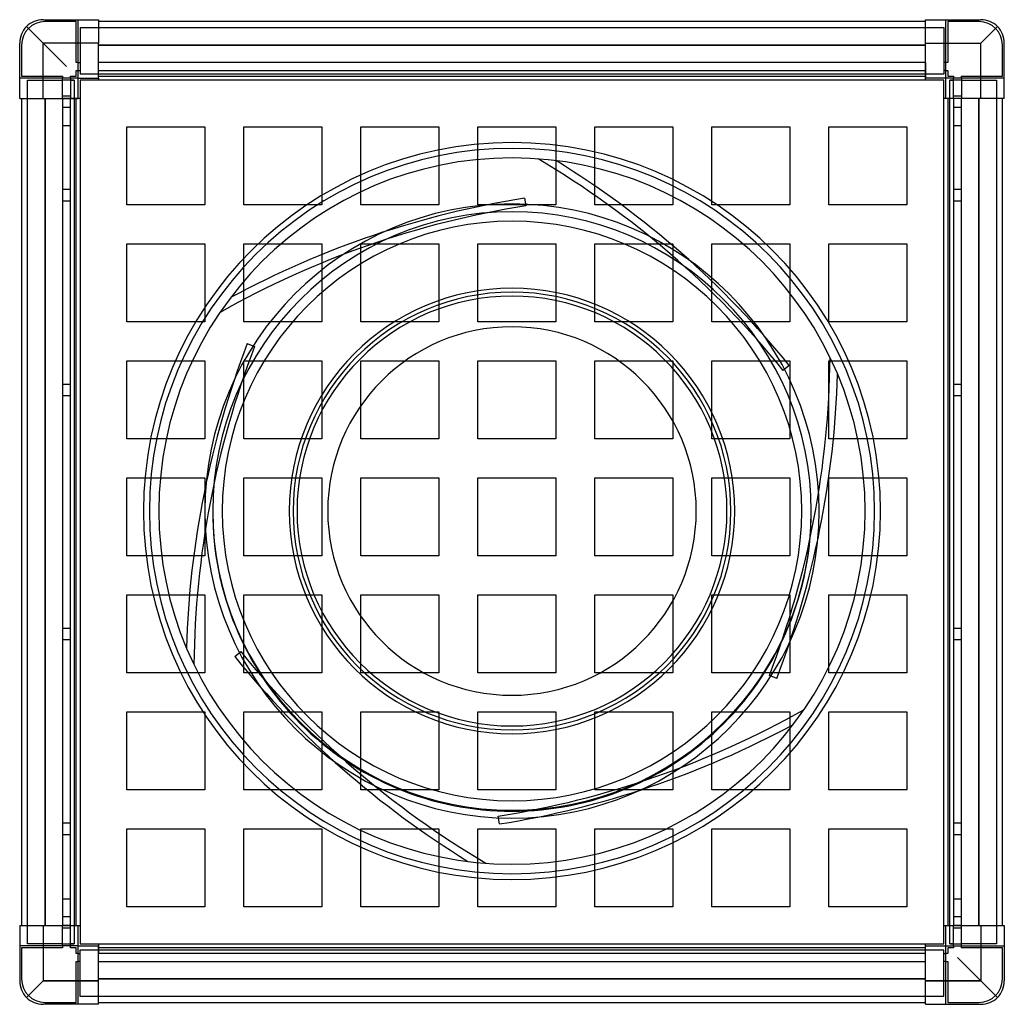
# Model space of a CAD drawing. Header units: millimetres. Extents: x -253 to 253, y -252 to 252.
import ezdxf

# ---------------------------------------------------------------- set-up
doc = ezdxf.new("R2010")
doc.units = ezdxf.units.MM
doc.layers.add('HIDDEN', color=7, linetype='Continuous')
doc.layers.add('THICK', color=7, linetype='Continuous')

msp = doc.modelspace()

# ---------------------------------------------------------------- linework, layer by layer
at = {"layer": 'HIDDEN'}
for p, q in [((-240.5, 240.5), (-248.99, 248.99)), ((-240.5, 252.5), (-240.5, 252.5)), ((-240.5, 252.5), (-240.5, 252.5)), ((-239.5, 251.5), (-239.5, 251.5)), ((-223.5, 251.5), (-239.5, 251.5)), ((-223.5, 251.5), (-223.5, 251.5)), ((-223.5, 230.5), (-223.5, 251.5)), ((-222.5, 252.5), (-222.5, 252.5)), ((-222.5, 252.5), (-222.5, 252.5)), ((-222.5, 222.5), (-222.5, 252.5)), ((-221.5, 248.5), (221.5, 248.5)), ((-221.5, 248.5), (-221.5, 224.5)), ((-221.5, 248.5), (-221.5, 248.5)), ((-212.1, 252.5), (-212.1, 252.5)), ((-212.1, 252.5), (-212.1, 252.5)), ((-212.1, 251.5), (-212.1, 251.5)), ((-212.1, 251.5), (-212.1, 251.5)), ((212.1, 252.5), (212.1, 252.5)), ((212.1, 252.5), (212.1, 252.5)), ((212.1, 251.5), (212.1, 251.5)), ((212.1, 251.5), (212.1, 251.5)), ((221.5, 248.5), (221.5, 248.5)), ((221.5, 248.5), (221.5, 224.5)), ((222.5, 252.5), (222.5, 252.5)), ((222.5, 222.5), (222.5, 252.5)), ((222.5, 252.5), (222.5, 252.5)), ((223.5, 251.5), (223.5, 251.5)), ((239.5, 251.5), (223.5, 251.5)), ((223.5, 251.5), (223.5, 230.5)), ((239.5, 251.5), (239.5, 251.5)), ((240.5, 252.5), (240.5, 252.5)), ((240.5, 252.5), (240.5, 252.5)), ((240.5, 240.5), (248.99, 248.99)), ((-252.5, 240.5), (-252.5, 240.5)), ((-252.5, 240.5), (-252.5, 240.5)), ((-251.5, 239.5), (-251.5, 239.5)), ((-251.5, 239.5), (-251.5, 223.5)), ((-240.5, 212.1), (-240.5, 240.5)), ((-212.1, 240.5), (-240.5, 240.5)), ((-212.1, 239.5), (212.1, 239.5)), ((212.1, 240.5), (240.5, 240.5)), ((240.5, 212.1), (240.5, 240.5)), ((251.5, 239.5), (251.5, 239.5)), ((251.5, 223.5), (251.5, 239.5)), ((252.5, 240.5), (252.5, 240.5)), ((252.5, 240.5), (252.5, 240.5)), ((-223.5, 230.5), (-223.5, 230.5)), ((-222.5, 230.5), (-223.5, 230.5)), ((-222.5, 230.5), (-221.5, 230.5)), ((-221.5, 230.5), (-221.5, 230.5)), ((-212.1, 230.5), (-212.1, 230.5)), ((-212.1, 226.5), (-212.1, 230.5)), ((-212.1, 230.5), (-212.1, 230.5)), ((-212.1, 230.5), (-212.1, 230.5)), ((-212.1, 230.5), (-212.1, 230.5)), ((212.1, 230.5), (-212.1, 230.5)), ((212.1, 230.5), (212.1, 230.5)), ((212.1, 230.5), (212.1, 230.5)), ((212.1, 230.5), (212.1, 230.5)), ((212.1, 230.5), (212.1, 230.5)), ((212.1, 230.5), (212.1, 226.5)), ((221.5, 230.5), (221.5, 230.5)), ((222.5, 230.5), (221.5, 230.5)), ((223.5, 230.5), (222.5, 230.5)), ((223.5, 230.5), (223.5, 230.5)), ((-252.5, 222.5), (-252.5, 222.5)), ((-252.5, 222.5), (-252.5, 222.5)), ((-222.5, 222.5), (-252.5, 222.5)), ((-251.5, 223.5), (-251.5, 223.5)), ((-251.5, 223.5), (-230.5, 223.5)), ((-230.5, 223.5), (-230.5, 222.5)), ((-230.5, 223.5), (-230.5, 223.5)), ((-230.5, 212.1), (-230.5, 222.5)), ((-226.5, 223.5), (-226.5, 223.5)), ((-226.5, 222.5), (-226.5, 223.5)), ((-226.5, 223.5), (-226.5, 223.5)), ((-226.5, 223.5), (-223.5, 223.5)), ((-226.5, 222.5), (-226.5, 212.1)), ((-223.5, 226.5), (-222.5, 226.5)), ((-223.5, 226.5), (-223.5, 226.5)), ((-223.5, 226.5), (-223.5, 226.5)), ((-223.5, 223.5), (-223.5, 226.5)), ((-223.5, 223.5), (-223.5, 223.5)), ((-223.5, 223.5), (-223.5, 223.5)), ((-222.5, 226.5), (-221.5, 226.5)), ((-222.5, 222.5), (-222.5, 222.5)), ((-222.5, 222.5), (-222.5, 222.5)), ((-222.5, 222.5), (-222.5, 222.5)), ((-222.5, 222.5), (-222.5, 222.5)), ((-221.5, 226.5), (-221.5, 226.5)), ((-221.5, 226.5), (-221.5, 226.5)), ((-221.5, 224.5), (-221.5, 224.5)), ((-221.5, 224.5), (-221.5, 224.5)), ((221.5, 224.5), (-221.5, 224.5)), ((-212.1, 226.5), (-212.1, 226.5)), ((-212.1, 226.5), (-212.1, 226.5)), ((-212.1, 226.5), (-212.1, 226.5)), ((-212.1, 226.5), (212.1, 226.5)), ((-212.1, 226.5), (-212.1, 226.5)), ((-212.1, 223.5), (-212.1, 226.5)), ((-212.1, 222.5), (-212.1, 223.5)), ((-212.1, 223.5), (-212.1, 223.5)), ((-212.1, 223.5), (-212.1, 223.5)), ((-212.1, 223.5), (-212.1, 223.5)), ((-212.1, 223.5), (-212.1, 223.5)), ((-212.1, 222.5), (-212.1, 222.5)), ((-212.1, 222.5), (-212.1, 222.5)), ((-212.1, 222.5), (-212.1, 222.5)), ((-212.1, 222.5), (-212.1, 222.5)), ((-212.1, 222.5), (-212.1, 222.5)), ((-212.1, 222.5), (-212.1, 222.5)), ((212.1, 226.5), (212.1, 226.5)), ((212.1, 226.5), (212.1, 226.5)), ((212.1, 226.5), (212.1, 226.5)), ((212.1, 226.5), (212.1, 226.5)), ((212.1, 226.5), (212.1, 223.5)), ((212.1, 223.5), (212.1, 222.5)), ((212.1, 223.5), (212.1, 223.5)), ((212.1, 223.5), (212.1, 223.5)), ((212.1, 223.5), (212.1, 223.5)), ((212.1, 223.5), (212.1, 223.5)), ((212.1, 222.5), (212.1, 222.5)), ((212.1, 222.5), (212.1, 222.5)), ((212.1, 222.5), (212.1, 222.5)), ((212.1, 222.5), (212.1, 222.5)), ((212.1, 222.5), (212.1, 222.5)), ((212.1, 222.5), (212.1, 222.5)), ((221.5, 226.5), (221.5, 226.5)), ((221.5, 226.5), (221.5, 226.5)), ((222.5, 226.5), (221.5, 226.5)), ((221.5, 224.5), (221.5, 224.5)), ((221.5, 224.5), (221.5, 224.5)), ((222.5, 226.5), (223.5, 226.5)), ((222.5, 222.5), (222.5, 222.5)), ((252.5, 222.5), (222.5, 222.5)), ((222.5, 222.5), (222.5, 222.5)), ((222.5, 222.5), (222.5, 222.5)), ((222.5, 222.5), (222.5, 222.5)), ((223.5, 226.5), (223.5, 226.5)), ((223.5, 226.5), (223.5, 226.5)), ((223.5, 226.5), (223.5, 223.5)), ((223.5, 223.5), (223.5, 223.5)), ((223.5, 223.5), (226.5, 223.5)), ((223.5, 223.5), (223.5, 223.5)), ((226.5, 223.5), (226.5, 223.5)), ((226.5, 223.5), (226.5, 222.5)), ((226.5, 223.5), (226.5, 223.5)), ((226.5, 212.1), (226.5, 222.5)), ((230.5, 223.5), (230.5, 223.5)), ((230.5, 222.5), (230.5, 223.5)), ((230.5, 223.5), (251.5, 223.5)), ((230.5, 222.5), (230.5, 212.1)), ((251.5, 223.5), (251.5, 223.5)), ((252.5, 222.5), (252.5, 222.5)), ((252.5, 222.5), (252.5, 222.5)), ((-248.5, 221.5), (-230.5, 221.5)), ((-248.5, -221.5), (-248.5, 221.5)), ((-248.5, 221.5), (-248.5, 221.5)), ((-230.5, 221.5), (-230.5, 221.5)), ((-226.5, 221.5), (-230.5, 221.5)), ((-226.5, 221.5), (-224.5, 221.5)), ((-224.5, 221.5), (-226.5, 221.5)), ((-226.5, 221.5), (-226.5, 221.5)), ((-226.5, 221.5), (-226.5, 221.5)), ((-224.5, 221.5), (-224.5, -221.5)), ((-224.5, 221.5), (-224.5, 221.5)), ((-224.5, 221.5), (-224.5, 221.5)), ((-221.5, 221.5), (-221.5, 221.5)), ((-221.5, 221.5), (-221.5, 221.5)), ((-212.1, 221.5), (-212.1, 221.5)), ((-212.1, 221.5), (-212.1, 221.5)), ((212.1, 221.5), (212.1, 221.5)), ((212.1, 221.5), (212.1, 221.5)), ((221.5, 221.5), (221.5, 221.5)), ((221.5, 221.5), (221.5, 221.5)), ((224.5, 221.5), (226.5, 221.5)), ((224.5, -221.5), (224.5, 221.5)), ((226.5, 221.5), (224.5, 221.5)), ((224.5, 221.5), (224.5, 221.5)), ((224.5, 221.5), (224.5, 221.5)), ((226.5, 221.5), (226.5, 221.5)), ((230.5, 221.5), (226.5, 221.5)), ((226.5, 221.5), (226.5, 221.5)), ((230.5, 221.5), (248.5, 221.5)), ((230.5, 221.5), (230.5, 221.5)), ((248.5, 221.5), (248.5, -221.5)), ((248.5, 221.5), (248.5, 221.5)), ((-230.5, 213.5), (-226.5, 213.5)), ((-230.5, 213.5), (-226.5, 213.5)), ((-223.5, 212.1), (-226.5, 212.1)), ((-223.5, 212.1), (-223.5, 212.1)), ((-223.5, 212.1), (-223.5, 212.1)), ((226.5, 213.5), (230.5, 213.5)), ((226.5, 213.5), (230.5, 213.5)), ((-252.5, 212.1), (-252.5, 212.1)), ((-252.5, 212.1), (-252.5, 212.1)), ((-251.5, 212.1), (-251.5, 212.1)), ((-251.5, 212.1), (-251.5, 212.1)), ((-239.5, -212.1), (-239.5, 212.1)), ((-230.5, 212.1), (-230.5, -212.1)), ((-230.5, 212.1), (-230.5, 212.1)), ((-230.5, 212.1), (-230.5, 212.1)), ((-230.5, 212.1), (-230.5, 212.1)), ((-230.5, 212.1), (-230.5, 212.1)), ((-226.5, 212.1), (-230.5, 212.1)), ((-226.5, 207.5), (-230.5, 207.5)), ((-226.5, 207.5), (-230.5, 207.5)), ((-226.5, 212.1), (-226.5, 212.1)), ((-226.5, 212.1), (-226.5, 212.1)), ((-226.5, 212.1), (-226.5, 212.1)), ((-226.5, -212.1), (-226.5, 212.1)), ((-226.5, 212.1), (-226.5, 212.1)), ((-222.5, 212.1), (-223.5, 212.1)), ((-223.5, 212.1), (-223.5, 212.1)), ((-223.5, 212.1), (-223.5, 212.1)), ((-222.5, 212.1), (-222.5, 212.1)), ((-222.5, 212.1), (-222.5, 212.1)), ((-222.5, 212.1), (-222.5, 212.1)), ((-222.5, 212.1), (-222.5, 212.1)), ((-222.5, 212.1), (-222.5, 212.1)), ((-222.5, 212.1), (-222.5, 212.1)), ((-221.5, 212.1), (-221.5, 212.1)), ((-221.5, 212.1), (-221.5, 212.1)), ((221.5, 212.1), (221.5, 212.1)), ((221.5, 212.1), (221.5, 212.1)), ((222.5, 212.1), (222.5, 212.1)), ((222.5, 212.1), (222.5, 212.1)), ((222.5, 212.1), (222.5, 212.1)), ((222.5, 212.1), (222.5, 212.1)), ((222.5, 212.1), (222.5, 212.1)), ((223.5, 212.1), (222.5, 212.1)), ((222.5, 212.1), (222.5, 212.1)), ((223.5, 212.1), (223.5, 212.1)), ((223.5, 212.1), (223.5, 212.1)), ((226.5, 212.1), (223.5, 212.1)), ((223.5, 212.1), (223.5, 212.1)), ((223.5, 212.1), (223.5, 212.1)), ((226.5, 212.1), (226.5, -212.1)), ((226.5, 212.1), (226.5, 212.1)), ((226.5, 212.1), (226.5, 212.1)), ((226.5, 212.1), (226.5, 212.1)), ((226.5, 212.1), (226.5, 212.1)), ((230.5, 212.1), (226.5, 212.1)), ((230.5, 207.5), (226.5, 207.5)), ((230.5, 207.5), (226.5, 207.5)), ((230.5, 212.1), (230.5, 212.1)), ((230.5, 212.1), (230.5, 212.1)), ((230.5, -212.1), (230.5, 212.1)), ((230.5, 212.1), (230.5, 212.1)), ((230.5, 212.1), (230.5, 212.1)), ((239.5, 212.1), (239.5, -212.1)), ((251.5, 212.1), (251.5, 212.1)), ((251.5, 212.1), (251.5, 212.1)), ((252.5, 212.1), (252.5, 212.1)), ((252.5, 212.1), (252.5, 212.1)), ((-230.5, 198), (-230.5, 198)), ((-226.5, 198), (-230.5, 198)), ((-226.5, 198), (-226.5, 198)), ((-197.5, 197.5), (-197.5, 197.5)), ((-197.5, 157.5), (-197.5, 197.5)), ((-197.5, 197.5), (-157.5, 197.5)), ((-157.5, 197.5), (-157.5, 197.5)), ((-157.5, 197.5), (-157.5, 157.5)), ((-137.5, 197.5), (-137.5, 197.5)), ((-137.5, 157.5), (-137.5, 197.5)), ((-137.5, 197.5), (-97.5, 197.5)), ((-97.5, 197.5), (-97.5, 197.5)), ((-97.5, 197.5), (-97.5, 157.5)), ((-77.5, 197.5), (-77.5, 197.5)), ((-77.5, 157.5), (-77.5, 197.5)), ((-77.5, 197.5), (-37.5, 197.5)), ((-37.5, 197.5), (-37.5, 197.5)), ((-37.5, 197.5), (-37.5, 157.5)), ((-17.5, 197.5), (-17.5, 197.5)), ((-17.5, 157.5), (-17.5, 197.5)), ((-17.5, 197.5), (22.5, 197.5)), ((22.5, 197.5), (22.5, 197.5)), ((22.5, 197.5), (22.5, 157.5)), ((42.5, 197.5), (42.5, 197.5)), ((42.5, 157.5), (42.5, 197.5)), ((42.5, 197.5), (82.5, 197.5)), ((82.5, 197.5), (82.5, 197.5)), ((82.5, 197.5), (82.5, 157.5)), ((102.5, 197.5), (102.5, 197.5)), ((102.5, 157.5), (102.5, 197.5)), ((102.5, 197.5), (142.5, 197.5)), ((142.5, 197.5), (142.5, 197.5)), ((142.5, 197.5), (142.5, 157.5)), ((162.5, 197.5), (162.5, 197.5)), ((162.5, 157.5), (162.5, 197.5)), ((162.5, 197.5), (202.5, 197.5)), ((202.5, 197.5), (202.5, 197.5)), ((202.5, 197.5), (202.5, 157.5)), ((226.5, 198), (226.5, 198)), ((230.5, 198), (226.5, 198)), ((230.5, 198), (230.5, 198)), ((13.36, 181.13), (13.36, 181.13)), ((22.64, 180.2), (22.64, 180.2)), ((-230.5, 165.5), (-226.5, 165.5)), ((-230.5, 165.5), (-226.5, 165.5)), ((226.5, 165.5), (230.5, 165.5)), ((226.5, 165.5), (230.5, 165.5)), ((-226.5, 159.5), (-230.5, 159.5)), ((-226.5, 159.5), (-230.5, 159.5)), ((-197.5, 157.5), (-197.5, 157.5)), ((-157.5, 157.5), (-197.5, 157.5)), ((-157.5, 157.5), (-157.5, 157.5)), ((-137.5, 157.5), (-137.5, 157.5)), ((-97.5, 157.5), (-137.5, 157.5)), ((-97.5, 157.5), (-97.5, 157.5)), ((-77.5, 157.5), (-77.5, 157.5)), ((-37.5, 157.5), (-77.5, 157.5)), ((-37.5, 157.5), (-37.5, 157.5)), ((-17.5, 157.5), (-17.5, 157.5)), ((22.5, 157.5), (-17.5, 157.5)), ((6.47, 160.99), (7.1, 157.04)), ((6.47, 160.99), (6.47, 160.99)), ((7.1, 157.04), (7.1, 157.04)), ((22.5, 157.5), (22.5, 157.5)), ((42.5, 157.5), (42.5, 157.5)), ((82.5, 157.5), (42.5, 157.5)), ((82.5, 157.5), (82.5, 157.5)), ((102.5, 157.5), (102.5, 157.5)), ((142.5, 157.5), (102.5, 157.5)), ((142.5, 157.5), (142.5, 157.5)), ((162.5, 157.5), (162.5, 157.5)), ((202.5, 157.5), (162.5, 157.5)), ((202.5, 157.5), (202.5, 157.5)), ((230.5, 159.5), (226.5, 159.5)), ((230.5, 159.5), (226.5, 159.5)), ((-197.5, 137.5), (-197.5, 137.5)), ((-197.5, 97.5), (-197.5, 137.5)), ((-197.5, 137.5), (-157.5, 137.5)), ((-157.5, 137.5), (-157.5, 137.5)), ((-157.5, 137.5), (-157.5, 97.5)), ((-137.5, 137.5), (-137.5, 137.5)), ((-137.5, 97.5), (-137.5, 137.5)), ((-137.5, 137.5), (-97.5, 137.5)), ((-97.5, 137.5), (-97.5, 137.5)), ((-97.5, 137.5), (-97.5, 97.5)), ((-77.5, 137.5), (-77.5, 137.5)), ((-77.5, 97.5), (-77.5, 137.5)), ((-77.5, 137.5), (-37.5, 137.5)), ((-37.5, 137.5), (-37.5, 137.5)), ((-37.5, 137.5), (-37.5, 97.5)), ((-17.5, 137.5), (-17.5, 137.5)), ((-17.5, 97.5), (-17.5, 137.5)), ((-17.5, 137.5), (22.5, 137.5)), ((22.5, 137.5), (22.5, 137.5)), ((22.5, 137.5), (22.5, 97.5)), ((42.5, 137.5), (42.5, 137.5)), ((42.5, 97.5), (42.5, 137.5)), ((42.5, 137.5), (82.5, 137.5)), ((82.5, 137.5), (82.5, 137.5)), ((82.5, 137.5), (82.5, 97.5)), ((102.5, 137.5), (102.5, 137.5)), ((102.5, 97.5), (102.5, 137.5)), ((102.5, 137.5), (142.5, 137.5)), ((142.5, 137.5), (142.5, 137.5)), ((142.5, 137.5), (142.5, 97.5)), ((162.5, 137.5), (162.5, 137.5)), ((162.5, 97.5), (162.5, 137.5)), ((162.5, 137.5), (202.5, 137.5)), ((202.5, 137.5), (202.5, 137.5)), ((202.5, 137.5), (202.5, 97.5)), ((-144.31, 109.96), (-144.31, 109.96)), ((-149.75, 102.38), (-149.75, 102.38)), ((-197.5, 97.5), (-197.5, 97.5)), ((-157.5, 97.5), (-197.5, 97.5)), ((-157.5, 97.5), (-157.5, 97.5)), ((-137.5, 97.5), (-137.5, 97.5)), ((-97.5, 97.5), (-137.5, 97.5)), ((-97.5, 97.5), (-97.5, 97.5)), ((-77.5, 97.5), (-77.5, 97.5)), ((-37.5, 97.5), (-77.5, 97.5)), ((-37.5, 97.5), (-37.5, 97.5)), ((-17.5, 97.5), (-17.5, 97.5)), ((22.5, 97.5), (-17.5, 97.5)), ((22.5, 97.5), (22.5, 97.5)), ((42.5, 97.5), (42.5, 97.5)), ((82.5, 97.5), (42.5, 97.5)), ((82.5, 97.5), (82.5, 97.5)), ((102.5, 97.5), (102.5, 97.5)), ((142.5, 97.5), (102.5, 97.5)), ((142.5, 97.5), (142.5, 97.5)), ((162.5, 97.5), (162.5, 97.5)), ((202.5, 97.5), (162.5, 97.5)), ((202.5, 97.5), (202.5, 97.5)), ((-135.75, 86.35), (-132.02, 84.92)), ((-135.75, 86.35), (-135.75, 86.35)), ((-132.02, 84.92), (-132.02, 84.92)), ((-197.5, 77.5), (-197.5, 77.5)), ((-197.5, 37.5), (-197.5, 77.5)), ((-197.5, 77.5), (-157.5, 77.5)), ((-157.5, 77.5), (-157.5, 77.5)), ((-157.5, 77.5), (-157.5, 37.5)), ((-137.5, 77.5), (-137.5, 77.5)), ((-137.5, 37.5), (-137.5, 77.5)), ((-137.5, 77.5), (-97.5, 77.5)), ((-97.5, 77.5), (-97.5, 77.5)), ((-97.5, 77.5), (-97.5, 37.5)), ((-77.5, 77.5), (-77.5, 77.5)), ((-77.5, 37.5), (-77.5, 77.5)), ((-77.5, 77.5), (-37.5, 77.5)), ((-37.5, 77.5), (-37.5, 77.5)), ((-37.5, 77.5), (-37.5, 37.5)), ((-17.5, 77.5), (-17.5, 77.5)), ((-17.5, 37.5), (-17.5, 77.5)), ((-17.5, 77.5), (22.5, 77.5)), ((22.5, 77.5), (22.5, 77.5)), ((22.5, 77.5), (22.5, 37.5)), ((42.5, 77.5), (42.5, 77.5)), ((42.5, 37.5), (42.5, 77.5)), ((42.5, 77.5), (82.5, 77.5)), ((82.5, 77.5), (82.5, 77.5)), ((82.5, 77.5), (82.5, 37.5)), ((102.5, 77.5), (102.5, 77.5)), ((102.5, 37.5), (102.5, 77.5)), ((102.5, 77.5), (142.5, 77.5)), ((142.5, 77.5), (142.5, 77.5)), ((142.5, 77.5), (142.5, 37.5)), ((162.5, 77.5), (162.5, 77.5)), ((162.5, 37.5), (162.5, 77.5)), ((162.5, 77.5), (202.5, 77.5)), ((163.11, 79.25), (163.11, 79.25)), ((202.5, 77.5), (202.5, 77.5)), ((202.5, 77.5), (202.5, 37.5)), ((142.22, 75.14), (139.12, 72.62)), ((139.12, 72.62), (139.12, 72.62)), ((142.22, 75.14), (142.22, 75.14)), ((166.95, 70.75), (166.95, 70.75)), ((-230.5, 65.5), (-226.5, 65.5)), ((-230.5, 65.5), (-226.5, 65.5)), ((226.5, 65.5), (230.5, 65.5)), ((226.5, 65.5), (230.5, 65.5)), ((-226.5, 59.5), (-230.5, 59.5)), ((-226.5, 59.5), (-230.5, 59.5)), ((230.5, 59.5), (226.5, 59.5)), ((230.5, 59.5), (226.5, 59.5)), ((-197.5, 37.5), (-197.5, 37.5)), ((-157.5, 37.5), (-197.5, 37.5)), ((-157.5, 37.5), (-157.5, 37.5)), ((-137.5, 37.5), (-137.5, 37.5)), ((-97.5, 37.5), (-137.5, 37.5)), ((-97.5, 37.5), (-97.5, 37.5)), ((-77.5, 37.5), (-77.5, 37.5)), ((-37.5, 37.5), (-77.5, 37.5)), ((-37.5, 37.5), (-37.5, 37.5)), ((-17.5, 37.5), (-17.5, 37.5)), ((22.5, 37.5), (-17.5, 37.5)), ((22.5, 37.5), (22.5, 37.5)), ((42.5, 37.5), (42.5, 37.5)), ((82.5, 37.5), (42.5, 37.5)), ((82.5, 37.5), (82.5, 37.5)), ((102.5, 37.5), (102.5, 37.5)), ((142.5, 37.5), (102.5, 37.5)), ((142.5, 37.5), (142.5, 37.5)), ((162.5, 37.5), (162.5, 37.5)), ((202.5, 37.5), (162.5, 37.5)), ((202.5, 37.5), (202.5, 37.5)), ((-197.5, 17.5), (-197.5, 17.5)), ((-197.5, -22.5), (-197.5, 17.5)), ((-197.5, 17.5), (-157.5, 17.5)), ((-157.5, 17.5), (-157.5, 17.5)), ((-157.5, 17.5), (-157.5, -22.5)), ((-137.5, 17.5), (-137.5, 17.5)), ((-137.5, -22.5), (-137.5, 17.5)), ((-137.5, 17.5), (-97.5, 17.5)), ((-97.5, 17.5), (-97.5, 17.5)), ((-97.5, 17.5), (-97.5, -22.5)), ((-77.5, 17.5), (-77.5, 17.5)), ((-77.5, -22.5), (-77.5, 17.5)), ((-77.5, 17.5), (-37.5, 17.5)), ((-37.5, 17.5), (-37.5, 17.5)), ((-37.5, 17.5), (-37.5, -22.5)), ((-17.5, 17.5), (-17.5, 17.5)), ((-17.5, -22.5), (-17.5, 17.5)), ((-17.5, 17.5), (22.5, 17.5)), ((22.5, 17.5), (22.5, 17.5)), ((22.5, 17.5), (22.5, -22.5)), ((42.5, 17.5), (42.5, 17.5)), ((42.5, -22.5), (42.5, 17.5)), ((42.5, 17.5), (82.5, 17.5)), ((82.5, 17.5), (82.5, 17.5)), ((82.5, 17.5), (82.5, -22.5)), ((102.5, 17.5), (102.5, 17.5)), ((102.5, -22.5), (102.5, 17.5)), ((102.5, 17.5), (142.5, 17.5)), ((142.5, 17.5), (142.5, 17.5)), ((142.5, 17.5), (142.5, -22.5)), ((162.5, 17.5), (162.5, 17.5)), ((162.5, -22.5), (162.5, 17.5)), ((162.5, 17.5), (202.5, 17.5)), ((202.5, 17.5), (202.5, 17.5)), ((202.5, 17.5), (202.5, -22.5)), ((-153.5, 0.25), (-153.5, 0.25)), ((153.5, 0.25), (153.5, 0.25)), ((-197.5, -22.5), (-197.5, -22.5)), ((-157.5, -22.5), (-197.5, -22.5)), ((-157.5, -22.5), (-157.5, -22.5)), ((-137.5, -22.5), (-137.5, -22.5)), ((-97.5, -22.5), (-137.5, -22.5)), ((-97.5, -22.5), (-97.5, -22.5)), ((-77.5, -22.5), (-77.5, -22.5)), ((-37.5, -22.5), (-77.5, -22.5)), ((-37.5, -22.5), (-37.5, -22.5)), ((-17.5, -22.5), (-17.5, -22.5)), ((22.5, -22.5), (-17.5, -22.5)), ((22.5, -22.5), (22.5, -22.5)), ((42.5, -22.5), (42.5, -22.5)), ((82.5, -22.5), (42.5, -22.5)), ((82.5, -22.5), (82.5, -22.5)), ((102.5, -22.5), (102.5, -22.5)), ((142.5, -22.5), (102.5, -22.5)), ((142.5, -22.5), (142.5, -22.5)), ((162.5, -22.5), (162.5, -22.5)), ((202.5, -22.5), (162.5, -22.5)), ((202.5, -22.5), (202.5, -22.5)), ((-197.5, -42.5), (-197.5, -42.5)), ((-197.5, -82.5), (-197.5, -42.5)), ((-197.5, -42.5), (-157.5, -42.5)), ((-157.5, -42.5), (-157.5, -42.5)), ((-157.5, -42.5), (-157.5, -82.5)), ((-137.5, -42.5), (-137.5, -42.5)), ((-137.5, -82.5), (-137.5, -42.5)), ((-137.5, -42.5), (-97.5, -42.5)), ((-97.5, -42.5), (-97.5, -42.5)), ((-97.5, -42.5), (-97.5, -82.5)), ((-77.5, -42.5), (-77.5, -42.5)), ((-77.5, -82.5), (-77.5, -42.5)), ((-77.5, -42.5), (-37.5, -42.5)), ((-37.5, -42.5), (-37.5, -42.5)), ((-37.5, -42.5), (-37.5, -82.5)), ((-17.5, -42.5), (-17.5, -42.5)), ((-17.5, -82.5), (-17.5, -42.5)), ((-17.5, -42.5), (22.5, -42.5)), ((22.5, -42.5), (22.5, -42.5)), ((22.5, -42.5), (22.5, -82.5)), ((42.5, -42.5), (42.5, -42.5)), ((42.5, -82.5), (42.5, -42.5)), ((42.5, -42.5), (82.5, -42.5)), ((82.5, -42.5), (82.5, -42.5)), ((82.5, -42.5), (82.5, -82.5)), ((102.5, -42.5), (102.5, -42.5)), ((102.5, -82.5), (102.5, -42.5)), ((102.5, -42.5), (142.5, -42.5)), ((142.5, -42.5), (142.5, -42.5)), ((142.5, -42.5), (142.5, -82.5)), ((162.5, -42.5), (162.5, -42.5)), ((162.5, -82.5), (162.5, -42.5)), ((162.5, -42.5), (202.5, -42.5)), ((202.5, -42.5), (202.5, -42.5)), ((202.5, -42.5), (202.5, -82.5)), ((-230.5, -59.5), (-226.5, -59.5)), ((-230.5, -59.5), (-226.5, -59.5)), ((226.5, -59.5), (230.5, -59.5)), ((226.5, -59.5), (230.5, -59.5)), ((-226.5, -65.5), (-230.5, -65.5)), ((-226.5, -65.5), (-230.5, -65.5)), ((230.5, -65.5), (226.5, -65.5)), ((230.5, -65.5), (226.5, -65.5)), ((-166.95, -69.75), (-166.95, -69.75)), ((-142.22, -74.14), (-139.12, -71.62)), ((-142.22, -74.14), (-142.22, -74.14)), ((-139.12, -71.62), (-139.12, -71.62)), ((-163.11, -78.25), (-163.11, -78.25)), ((-197.5, -82.5), (-197.5, -82.5)), ((-157.5, -82.5), (-197.5, -82.5)), ((-157.5, -82.5), (-157.5, -82.5)), ((-137.5, -82.5), (-137.5, -82.5)), ((-97.5, -82.5), (-137.5, -82.5)), ((-97.5, -82.5), (-97.5, -82.5)), ((-77.5, -82.5), (-77.5, -82.5)), ((-37.5, -82.5), (-77.5, -82.5)), ((-37.5, -82.5), (-37.5, -82.5)), ((-17.5, -82.5), (-17.5, -82.5)), ((22.5, -82.5), (-17.5, -82.5)), ((22.5, -82.5), (22.5, -82.5)), ((42.5, -82.5), (42.5, -82.5)), ((82.5, -82.5), (42.5, -82.5)), ((82.5, -82.5), (82.5, -82.5)), ((102.5, -82.5), (102.5, -82.5)), ((142.5, -82.5), (102.5, -82.5)), ((135.75, -85.35), (132.02, -83.92)), ((132.02, -83.92), (132.02, -83.92)), ((135.75, -85.35), (135.75, -85.35)), ((142.5, -82.5), (142.5, -82.5)), ((162.5, -82.5), (162.5, -82.5)), ((202.5, -82.5), (162.5, -82.5)), ((202.5, -82.5), (202.5, -82.5)), ((-197.5, -102.5), (-197.5, -102.5)), ((-197.5, -142.5), (-197.5, -102.5)), ((-197.5, -102.5), (-157.5, -102.5)), ((-157.5, -102.5), (-157.5, -102.5)), ((-157.5, -102.5), (-157.5, -142.5)), ((-137.5, -102.5), (-137.5, -102.5)), ((-137.5, -142.5), (-137.5, -102.5)), ((-137.5, -102.5), (-97.5, -102.5)), ((-97.5, -102.5), (-97.5, -102.5)), ((-97.5, -102.5), (-97.5, -142.5)), ((-77.5, -102.5), (-77.5, -102.5)), ((-77.5, -142.5), (-77.5, -102.5)), ((-77.5, -102.5), (-37.5, -102.5)), ((-37.5, -102.5), (-37.5, -102.5)), ((-37.5, -102.5), (-37.5, -142.5)), ((-17.5, -102.5), (-17.5, -102.5)), ((-17.5, -142.5), (-17.5, -102.5)), ((-17.5, -102.5), (22.5, -102.5)), ((22.5, -102.5), (22.5, -102.5)), ((22.5, -102.5), (22.5, -142.5)), ((42.5, -102.5), (42.5, -102.5)), ((42.5, -142.5), (42.5, -102.5)), ((42.5, -102.5), (82.5, -102.5)), ((82.5, -102.5), (82.5, -102.5)), ((82.5, -102.5), (82.5, -142.5)), ((102.5, -102.5), (102.5, -102.5)), ((102.5, -142.5), (102.5, -102.5)), ((102.5, -102.5), (142.5, -102.5)), ((142.5, -102.5), (142.5, -102.5)), ((142.5, -102.5), (142.5, -142.5)), ((149.75, -101.38), (149.75, -101.38)), ((162.5, -102.5), (162.5, -102.5)), ((162.5, -142.5), (162.5, -102.5)), ((162.5, -102.5), (202.5, -102.5)), ((202.5, -102.5), (202.5, -102.5)), ((202.5, -102.5), (202.5, -142.5)), ((144.31, -108.96), (144.31, -108.96)), ((-197.5, -142.5), (-197.5, -142.5)), ((-157.5, -142.5), (-197.5, -142.5)), ((-157.5, -142.5), (-157.5, -142.5)), ((-137.5, -142.5), (-137.5, -142.5)), ((-97.5, -142.5), (-137.5, -142.5)), ((-97.5, -142.5), (-97.5, -142.5)), ((-77.5, -142.5), (-77.5, -142.5)), ((-37.5, -142.5), (-77.5, -142.5)), ((-37.5, -142.5), (-37.5, -142.5)), ((-17.5, -142.5), (-17.5, -142.5)), ((22.5, -142.5), (-17.5, -142.5)), ((22.5, -142.5), (22.5, -142.5)), ((42.5, -142.5), (42.5, -142.5)), ((82.5, -142.5), (42.5, -142.5)), ((82.5, -142.5), (82.5, -142.5)), ((102.5, -142.5), (102.5, -142.5)), ((142.5, -142.5), (102.5, -142.5)), ((142.5, -142.5), (142.5, -142.5)), ((162.5, -142.5), (162.5, -142.5)), ((202.5, -142.5), (162.5, -142.5)), ((202.5, -142.5), (202.5, -142.5)), ((-6.47, -159.99), (-7.1, -156.04)), ((-7.1, -156.04), (-7.1, -156.04)), ((-230.5, -159.5), (-226.5, -159.5)), ((-230.5, -159.5), (-226.5, -159.5)), ((-6.47, -159.99), (-6.47, -159.99)), ((226.5, -159.5), (230.5, -159.5)), ((226.5, -159.5), (230.5, -159.5)), ((-226.5, -165.5), (-230.5, -165.5)), ((-226.5, -165.5), (-230.5, -165.5)), ((-197.5, -162.5), (-197.5, -162.5)), ((-197.5, -202.5), (-197.5, -162.5)), ((-197.5, -162.5), (-157.5, -162.5)), ((-157.5, -162.5), (-157.5, -162.5)), ((-157.5, -162.5), (-157.5, -202.5)), ((-137.5, -162.5), (-137.5, -162.5)), ((-137.5, -202.5), (-137.5, -162.5)), ((-137.5, -162.5), (-97.5, -162.5)), ((-97.5, -162.5), (-97.5, -162.5)), ((-97.5, -162.5), (-97.5, -202.5)), ((-77.5, -162.5), (-77.5, -162.5)), ((-77.5, -202.5), (-77.5, -162.5)), ((-77.5, -162.5), (-37.5, -162.5)), ((-37.5, -162.5), (-37.5, -162.5)), ((-37.5, -162.5), (-37.5, -202.5)), ((-17.5, -162.5), (-17.5, -162.5)), ((-17.5, -202.5), (-17.5, -162.5)), ((-17.5, -162.5), (22.5, -162.5)), ((22.5, -162.5), (22.5, -162.5)), ((22.5, -162.5), (22.5, -202.5)), ((42.5, -162.5), (42.5, -162.5)), ((42.5, -202.5), (42.5, -162.5)), ((42.5, -162.5), (82.5, -162.5)), ((82.5, -162.5), (82.5, -162.5)), ((82.5, -162.5), (82.5, -202.5)), ((102.5, -162.5), (102.5, -162.5)), ((102.5, -202.5), (102.5, -162.5)), ((102.5, -162.5), (142.5, -162.5)), ((142.5, -162.5), (142.5, -162.5)), ((142.5, -162.5), (142.5, -202.5)), ((162.5, -162.5), (162.5, -162.5)), ((162.5, -202.5), (162.5, -162.5)), ((162.5, -162.5), (202.5, -162.5)), ((202.5, -162.5), (202.5, -162.5)), ((202.5, -162.5), (202.5, -202.5)), ((230.5, -165.5), (226.5, -165.5)), ((230.5, -165.5), (226.5, -165.5)), ((-22.64, -179.2), (-22.64, -179.2)), ((-13.36, -180.13), (-13.36, -180.13)), ((-230.5, -198.5), (-230.5, -198.5)), ((-226.5, -198.5), (-230.5, -198.5)), ((-226.5, -198.5), (-226.5, -198.5)), ((226.5, -198.5), (226.5, -198.5)), ((230.5, -198.5), (226.5, -198.5)), ((230.5, -198.5), (230.5, -198.5)), ((-197.5, -202.5), (-197.5, -202.5)), ((-157.5, -202.5), (-197.5, -202.5)), ((-157.5, -202.5), (-157.5, -202.5)), ((-137.5, -202.5), (-137.5, -202.5)), ((-97.5, -202.5), (-137.5, -202.5)), ((-97.5, -202.5), (-97.5, -202.5)), ((-77.5, -202.5), (-77.5, -202.5)), ((-37.5, -202.5), (-77.5, -202.5)), ((-37.5, -202.5), (-37.5, -202.5)), ((-17.5, -202.5), (-17.5, -202.5)), ((22.5, -202.5), (-17.5, -202.5)), ((22.5, -202.5), (22.5, -202.5)), ((42.5, -202.5), (42.5, -202.5)), ((82.5, -202.5), (42.5, -202.5)), ((82.5, -202.5), (82.5, -202.5)), ((102.5, -202.5), (102.5, -202.5)), ((142.5, -202.5), (102.5, -202.5)), ((142.5, -202.5), (142.5, -202.5)), ((162.5, -202.5), (162.5, -202.5)), ((202.5, -202.5), (162.5, -202.5)), ((202.5, -202.5), (202.5, -202.5)), ((-252.5, -212.1), (-252.5, -212.1)), ((-252.5, -212.1), (-252.5, -212.1)), ((-251.5, -212.1), (-251.5, -212.1)), ((-251.5, -212.1), (-251.5, -212.1)), ((-240.5, -212.1), (-240.5, -240.5)), ((-230.5, -207.5), (-226.5, -207.5)), ((-230.5, -207.5), (-226.5, -207.5)), ((-230.5, -222.5), (-230.5, -212.1)), ((-230.5, -212.1), (-230.5, -212.1)), ((-230.5, -212.1), (-230.5, -212.1)), ((-230.5, -212.1), (-230.5, -212.1)), ((-230.5, -212.1), (-230.5, -212.1)), ((-226.5, -212.1), (-230.5, -212.1)), ((-226.5, -212.1), (-226.5, -212.1)), ((-226.5, -212.1), (-226.5, -212.1)), ((-226.5, -222.5), (-226.5, -212.1)), ((-226.5, -212.1), (-226.5, -212.1)), ((-226.5, -212.1), (-226.5, -212.1)), ((-226.5, -212.1), (-223.5, -212.1)), ((-223.5, -212.1), (-222.5, -212.1)), ((-223.5, -212.1), (-223.5, -212.1)), ((-223.5, -212.1), (-223.5, -212.1)), ((-223.5, -212.1), (-223.5, -212.1)), ((-223.5, -212.1), (-223.5, -212.1)), ((-222.5, -212.1), (-222.5, -212.1)), ((-222.5, -212.1), (-222.5, -212.1)), ((-222.5, -212.1), (-222.5, -212.1)), ((-222.5, -212.1), (-222.5, -212.1)), ((-222.5, -212.1), (-222.5, -212.1)), ((-222.5, -212.1), (-222.5, -212.1)), ((-221.5, -212.1), (-221.5, -212.1)), ((-221.5, -212.1), (-221.5, -212.1)), ((221.5, -212.1), (221.5, -212.1)), ((221.5, -212.1), (221.5, -212.1)), ((222.5, -212.1), (222.5, -212.1)), ((222.5, -212.1), (222.5, -212.1)), ((222.5, -212.1), (222.5, -212.1)), ((222.5, -212.1), (222.5, -212.1)), ((222.5, -212.1), (222.5, -212.1)), ((222.5, -212.1), (223.5, -212.1)), ((222.5, -212.1), (222.5, -212.1)), ((223.5, -212.1), (223.5, -212.1)), ((223.5, -212.1), (223.5, -212.1)), ((223.5, -212.1), (226.5, -212.1)), ((223.5, -212.1), (223.5, -212.1)), ((223.5, -212.1), (223.5, -212.1)), ((226.5, -207.5), (230.5, -207.5)), ((226.5, -207.5), (230.5, -207.5)), ((226.5, -212.1), (226.5, -212.1)), ((226.5, -222.5), (226.5, -212.1)), ((226.5, -212.1), (226.5, -212.1)), ((226.5, -212.1), (226.5, -212.1)), ((226.5, -212.1), (226.5, -212.1)), ((230.5, -212.1), (226.5, -212.1)), ((230.5, -212.1), (230.5, -212.1)), ((230.5, -212.1), (230.5, -212.1)), ((230.5, -212.1), (230.5, -212.1)), ((230.5, -222.5), (230.5, -212.1)), ((230.5, -212.1), (230.5, -212.1)), ((240.5, -212.1), (240.5, -240.5)), ((251.5, -212.1), (251.5, -212.1)), ((251.5, -212.1), (251.5, -212.1)), ((252.5, -212.1), (252.5, -212.1)), ((252.5, -212.1), (252.5, -212.1)), ((-226.5, -213.5), (-230.5, -213.5)), ((-226.5, -213.5), (-230.5, -213.5)), ((230.5, -213.5), (226.5, -213.5)), ((230.5, -213.5), (226.5, -213.5)), ((-230.5, -221.5), (-248.5, -221.5)), ((-248.5, -221.5), (-248.5, -221.5)), ((-230.5, -221.5), (-230.5, -221.5)), ((-230.5, -221.5), (-226.5, -221.5)), ((-224.5, -221.5), (-226.5, -221.5)), ((-226.5, -221.5), (-224.5, -221.5)), ((-226.5, -221.5), (-226.5, -221.5)), ((-226.5, -221.5), (-226.5, -221.5)), ((-224.5, -221.5), (-224.5, -221.5)), ((-224.5, -221.5), (-224.5, -221.5)), ((-221.5, -221.5), (-221.5, -221.5)), ((-221.5, -221.5), (-221.5, -221.5)), ((-212.1, -221.5), (-212.1, -221.5)), ((-212.1, -221.5), (-212.1, -221.5)), ((212.1, -221.5), (212.1, -221.5)), ((212.1, -221.5), (212.1, -221.5)), ((221.5, -221.5), (221.5, -221.5)), ((221.5, -221.5), (221.5, -221.5)), ((226.5, -221.5), (224.5, -221.5)), ((224.5, -221.5), (226.5, -221.5)), ((224.5, -221.5), (224.5, -221.5)), ((224.5, -221.5), (224.5, -221.5)), ((226.5, -221.5), (226.5, -221.5)), ((226.5, -221.5), (230.5, -221.5)), ((226.5, -221.5), (226.5, -221.5)), ((248.5, -221.5), (230.5, -221.5)), ((230.5, -221.5), (230.5, -221.5)), ((248.5, -221.5), (248.5, -221.5)), ((-252.5, -222.5), (-252.5, -222.5)), ((-252.5, -222.5), (-252.5, -222.5)), ((-222.5, -222.5), (-252.5, -222.5)), ((-251.5, -223.5), (-251.5, -223.5)), ((-251.5, -223.5), (-251.5, -239.5)), ((-230.5, -223.5), (-251.5, -223.5)), ((-230.5, -222.5), (-230.5, -223.5)), ((-230.5, -223.5), (-230.5, -223.5)), ((-226.5, -223.5), (-226.5, -222.5)), ((-226.5, -223.5), (-226.5, -223.5)), ((-223.5, -223.5), (-226.5, -223.5)), ((-226.5, -223.5), (-226.5, -223.5)), ((-223.5, -223.5), (-223.5, -223.5)), ((-223.5, -223.5), (-223.5, -223.5)), ((-223.5, -226.5), (-223.5, -223.5)), ((-223.5, -226.5), (-223.5, -226.5)), ((-222.5, -226.5), (-223.5, -226.5)), ((-223.5, -226.5), (-223.5, -226.5)), ((-222.5, -222.5), (-222.5, -222.5)), ((-222.5, -222.5), (-222.5, -222.5)), ((-222.5, -222.5), (-222.5, -222.5)), ((-222.5, -252.5), (-222.5, -222.5)), ((-222.5, -222.5), (-222.5, -222.5)), ((-222.5, -226.5), (-221.5, -226.5)), ((-221.5, -224.5), (-221.5, -224.5)), ((-221.5, -224.5), (221.5, -224.5)), ((-221.5, -224.5), (-221.5, -224.5)), ((-221.5, -248.5), (-221.5, -224.5)), ((-221.5, -226.5), (-221.5, -226.5)), ((-221.5, -226.5), (-221.5, -226.5)), ((-212.1, -222.5), (-212.1, -222.5)), ((-212.1, -222.5), (-212.1, -223.5)), ((-212.1, -222.5), (-212.1, -222.5)), ((-212.1, -222.5), (-212.1, -222.5)), ((-212.1, -222.5), (-212.1, -222.5)), ((-212.1, -222.5), (-212.1, -222.5)), ((-212.1, -222.5), (-212.1, -222.5)), ((-212.1, -223.5), (-212.1, -223.5)), ((-212.1, -223.5), (-212.1, -223.5)), ((-212.1, -223.5), (-212.1, -226.5)), ((-212.1, -223.5), (-212.1, -223.5)), ((-212.1, -223.5), (-212.1, -223.5)), ((-212.1, -226.5), (-212.1, -226.5)), ((-212.1, -226.5), (-212.1, -226.5)), ((-212.1, -226.5), (-212.1, -226.5)), ((-212.1, -226.5), (-212.1, -226.5)), ((212.1, -226.5), (-212.1, -226.5)), ((-212.1, -230.5), (-212.1, -226.5)), ((212.1, -222.5), (212.1, -222.5)), ((212.1, -223.5), (212.1, -222.5)), ((212.1, -222.5), (212.1, -222.5)), ((212.1, -222.5), (212.1, -222.5)), ((212.1, -222.5), (212.1, -222.5)), ((212.1, -222.5), (212.1, -222.5)), ((212.1, -222.5), (212.1, -222.5)), ((212.1, -223.5), (212.1, -223.5)), ((212.1, -223.5), (212.1, -223.5)), ((212.1, -226.5), (212.1, -223.5)), ((212.1, -223.5), (212.1, -223.5)), ((212.1, -223.5), (212.1, -223.5)), ((212.1, -226.5), (212.1, -226.5)), ((212.1, -230.5), (212.1, -226.5)), ((212.1, -226.5), (212.1, -226.5)), ((212.1, -226.5), (212.1, -226.5)), ((212.1, -226.5), (212.1, -226.5)), ((221.5, -224.5), (221.5, -224.5)), ((221.5, -224.5), (221.5, -224.5)), ((221.5, -248.5), (221.5, -224.5)), ((221.5, -226.5), (221.5, -226.5)), ((221.5, -226.5), (221.5, -226.5)), ((221.5, -226.5), (222.5, -226.5)), ((222.5, -222.5), (222.5, -222.5)), ((222.5, -222.5), (252.5, -222.5)), ((222.5, -222.5), (222.5, -222.5)), ((222.5, -222.5), (222.5, -222.5)), ((222.5, -222.5), (222.5, -222.5)), ((222.5, -252.5), (222.5, -222.5)), ((223.5, -226.5), (222.5, -226.5)), ((223.5, -223.5), (223.5, -223.5)), ((223.5, -223.5), (223.5, -226.5)), ((226.5, -223.5), (223.5, -223.5)), ((223.5, -223.5), (223.5, -223.5)), ((223.5, -226.5), (223.5, -226.5)), ((223.5, -226.5), (223.5, -226.5)), ((226.5, -222.5), (226.5, -223.5)), ((226.5, -223.5), (226.5, -223.5)), ((226.5, -223.5), (226.5, -223.5)), ((230.5, -223.5), (230.5, -222.5)), ((230.5, -223.5), (230.5, -223.5)), ((251.5, -223.5), (230.5, -223.5)), ((251.5, -223.5), (251.5, -223.5)), ((251.5, -239.5), (251.5, -223.5)), ((252.5, -222.5), (252.5, -222.5)), ((252.5, -222.5), (252.5, -222.5)), ((-223.5, -230.5), (-222.5, -230.5)), ((-223.5, -230.5), (-223.5, -230.5)), ((-223.5, -251.5), (-223.5, -230.5)), ((-221.5, -230.5), (-222.5, -230.5)), ((-221.5, -230.5), (-221.5, -230.5)), ((-212.1, -230.5), (-212.1, -230.5)), ((-212.1, -230.5), (-212.1, -230.5)), ((-212.1, -230.5), (-212.1, -230.5)), ((-212.1, -230.5), (212.1, -230.5)), ((-212.1, -230.5), (-212.1, -230.5)), ((212.1, -230.5), (212.1, -230.5)), ((212.1, -230.5), (212.1, -230.5)), ((212.1, -230.5), (212.1, -230.5)), ((212.1, -230.5), (212.1, -230.5)), ((221.5, -230.5), (221.5, -230.5)), ((222.5, -230.5), (221.5, -230.5)), ((222.5, -230.5), (223.5, -230.5)), ((223.5, -230.5), (223.5, -230.5)), ((223.5, -230.5), (223.5, -251.5)), ((248.99, -248.99), (228.5, -228.5)), ((-252.5, -240.5), (-252.5, -240.5)), ((-252.5, -240.5), (-252.5, -240.5)), ((-251.5, -239.5), (-251.5, -239.5)), ((-240.5, -240.5), (-248.99, -248.99)), ((-212.1, -240.5), (-240.5, -240.5)), ((212.1, -239.5), (-212.1, -239.5)), ((240.5, -240.5), (212.1, -240.5)), ((251.5, -239.5), (251.5, -239.5)), ((252.5, -240.5), (252.5, -240.5)), ((252.5, -240.5), (252.5, -240.5)), ((-240.5, -252.5), (-240.5, -252.5)), ((-240.5, -252.5), (-240.5, -252.5)), ((-239.5, -251.5), (-239.5, -251.5)), ((-239.5, -251.5), (-223.5, -251.5)), ((-223.5, -251.5), (-223.5, -251.5)), ((-222.5, -252.5), (-222.5, -252.5)), ((-222.5, -252.5), (-222.5, -252.5)), ((221.5, -248.5), (-221.5, -248.5)), ((-221.5, -248.5), (-221.5, -248.5)), ((-212.1, -251.5), (-212.1, -251.5)), ((-212.1, -251.5), (-212.1, -251.5)), ((-212.1, -252.5), (-212.1, -252.5)), ((-212.1, -252.5), (-212.1, -252.5)), ((212.1, -251.5), (212.1, -251.5)), ((212.1, -251.5), (212.1, -251.5)), ((212.1, -252.5), (212.1, -252.5)), ((212.1, -252.5), (212.1, -252.5)), ((221.5, -248.5), (221.5, -248.5)), ((222.5, -252.5), (222.5, -252.5)), ((222.5, -252.5), (222.5, -252.5)), ((223.5, -251.5), (239.5, -251.5)), ((223.5, -251.5), (223.5, -251.5)), ((239.5, -251.5), (239.5, -251.5)), ((240.5, -252.5), (240.5, -252.5)), ((240.5, -252.5), (240.5, -252.5))]:
    msp.add_line(p, q, dxfattribs=at)
for centre, radius, start, end in [((-239.5, 239.5), 12, 90, 180), ((239.5, 239.5), 12, 0, 90), ((0, 0.5), 181.12, 90, 270), ((0, 0.5), 181.12, 270, 90), ((-224.98, -222.22), 468.5, 39, 59.4217), ((-224.98, -222.22), 472.5, 39, 58.3953), ((80.39, -305.69), 468.5, 99, 119.4217), ((80.39, -305.69), 472.5, 99, 118.3953), ((0, 0.5), 114.25, 90, 180), ((0, 0.5), 112.25, 90, 270), ((0, 0.5), 114.25, 0, 90), ((0, 0.5), 112.25, 270, 90), ((0, 0.5), 94.5, 90, 270), ((0, 0.5), 94.5, 270, 90), ((305.37, -82.98), 472.5, 159, 178.3953), ((305.37, -82.98), 468.5, 159, 179.4217), ((-305.37, 83.98), 468.5, 339, 359.4217), ((-305.37, 83.98), 472.5, 339, 358.3953), ((0, 0), 153.5, 179.9067, 270), ((0, 0.5), 114.25, 180, 270), ((0, 0.5), 114.25, 270, 0), ((0, 0), 153.5, 270, 0.0933), ((224.98, 223.22), 472.5, 219, 238.3953), ((224.98, 223.22), 468.5, 219, 239.4217), ((-80.39, 306.69), 468.5, 279, 299.4217), ((-80.39, 306.69), 472.5, 279, 298.3953), ((-239.5, -239.5), 12, 180, 270), ((239.5, -239.5), 12, 270, 0)]:
    msp.add_arc(centre, radius, start, end, dxfattribs=at)
at = {"layer": 'THICK'}
for p, q in [((-248.99, 248.99), (-228.5, 228.5)), ((-240.5, 252.5), (-212.1, 252.5)), ((-212.1, 252.5), (-212.1, 240.5)), ((212.1, 251.5), (-212.1, 251.5)), ((212.1, 240.5), (212.1, 252.5)), ((212.1, 252.5), (240.5, 252.5)), ((240.5, 240.5), (248.99, 248.99)), ((-252.5, 212.1), (-252.5, 240.5)), ((-240.5, 212.1), (-240.5, 240.5)), ((-212.1, 240.5), (-240.5, 240.5)), ((-212.1, 222.5), (-212.1, 240.5)), ((212.1, 239.5), (-212.1, 239.5)), ((212.1, 222.5), (212.1, 240.5)), ((212.1, 240.5), (240.5, 240.5)), ((240.5, 212.1), (240.5, 240.5)), ((252.5, 212.1), (252.5, 240.5)), ((-222.5, 212.1), (-222.5, 222.5)), ((-222.5, 222.5), (-212.1, 222.5)), ((-212.1, 223.5), (212.1, 223.5)), ((-212.1, 222.5), (-212.1, 221.5)), ((212.1, 221.5), (212.1, 222.5)), ((222.5, 222.5), (212.1, 222.5)), ((222.5, 212.1), (222.5, 222.5)), ((-221.5, 221.5), (-221.5, -221.5)), ((221.5, 221.5), (-221.5, 221.5)), ((221.5, -221.5), (221.5, 221.5)), ((-252.5, 212.1), (-240.5, 212.1)), ((-251.5, 212.1), (-251.5, -212.1)), ((-240.5, 212.1), (-222.5, 212.1)), ((-239.5, 212.1), (-239.5, -212.1)), ((-223.5, -212.1), (-223.5, 212.1)), ((-221.5, 212.1), (-222.5, 212.1)), ((222.5, 212.1), (221.5, 212.1)), ((240.5, 212.1), (222.5, 212.1)), ((223.5, 212.1), (223.5, -212.1)), ((239.5, -212.1), (239.5, 212.1)), ((252.5, 212.1), (240.5, 212.1)), ((251.5, -212.1), (251.5, 212.1)), ((-252.5, -212.1), (-240.5, -212.1)), ((-252.5, -212.1), (-252.5, -240.5)), ((-240.5, -212.1), (-222.5, -212.1)), ((-240.5, -212.1), (-240.5, -240.5)), ((-222.5, -212.1), (-221.5, -212.1)), ((-222.5, -222.5), (-222.5, -212.1)), ((221.5, -212.1), (222.5, -212.1)), ((222.5, -212.1), (240.5, -212.1)), ((222.5, -222.5), (222.5, -212.1)), ((240.5, -212.1), (252.5, -212.1)), ((240.5, -212.1), (240.5, -240.5)), ((252.5, -212.1), (252.5, -240.5)), ((-221.5, -221.5), (221.5, -221.5)), ((-212.1, -221.5), (-212.1, -222.5)), ((212.1, -222.5), (212.1, -221.5)), ((-222.5, -222.5), (-212.1, -222.5)), ((-212.1, -240.5), (-212.1, -222.5)), ((212.1, -223.5), (-212.1, -223.5)), ((212.1, -240.5), (212.1, -222.5)), ((212.1, -222.5), (222.5, -222.5)), ((-248.99, -248.99), (-240.5, -240.5)), ((-240.5, -240.5), (-212.1, -240.5)), ((-212.1, -239.5), (212.1, -239.5)), ((-212.1, -252.5), (-212.1, -240.5)), ((212.1, -252.5), (212.1, -240.5)), ((212.1, -240.5), (240.5, -240.5)), ((240.5, -240.5), (248.99, -248.99)), ((-212.1, -252.5), (-240.5, -252.5)), ((-212.1, -251.5), (212.1, -251.5)), ((212.1, -252.5), (240.5, -252.5))]:
    msp.add_line(p, q, dxfattribs=at)
for radius, start, end in [(189, 90, 180), (189, 0, 90), (186, 90, 180), (186, 0, 90), (157.5, 90, 270), (157.5, 270, 90), (153.5, 90, 270), (153.5, 270, 90), (148.61, 90, 270), (148.61, 270, 90), (110.25, 90, 180), (110.25, 270, 90), (189, 180, 270), (186, 180, 0), (110.25, 180, 270), (189, 270, 0)]:
    msp.add_arc((0, 0.5), radius, start, end, dxfattribs=at)
for centre, major_axis, start_param, end_param in [((-240.5, 240.5), (0, 12), 0.785398, 1.570796), ((-240.5, 240.5), (-12, 0), -1.570796, -0.785398), ((240.5, 240.5), (12, 0), 0.785398, 1.570796), ((240.5, 240.5), (0, 12), -1.570796, -0.785398), ((-240.5, -240.5), (0, -12), -1.570796, -0.785398), ((240.5, -240.5), (0, -12), 0.785398, 1.570796), ((-240.5, -240.5), (-12, 0), 0.785398, 1.570796), ((240.5, -240.5), (12, 0), -1.570796, -0.785398)]:
    msp.add_ellipse(centre, major_axis=major_axis, ratio=1, start_param=start_param, end_param=end_param, dxfattribs=at)

doc.saveas('drawing.dxf')
